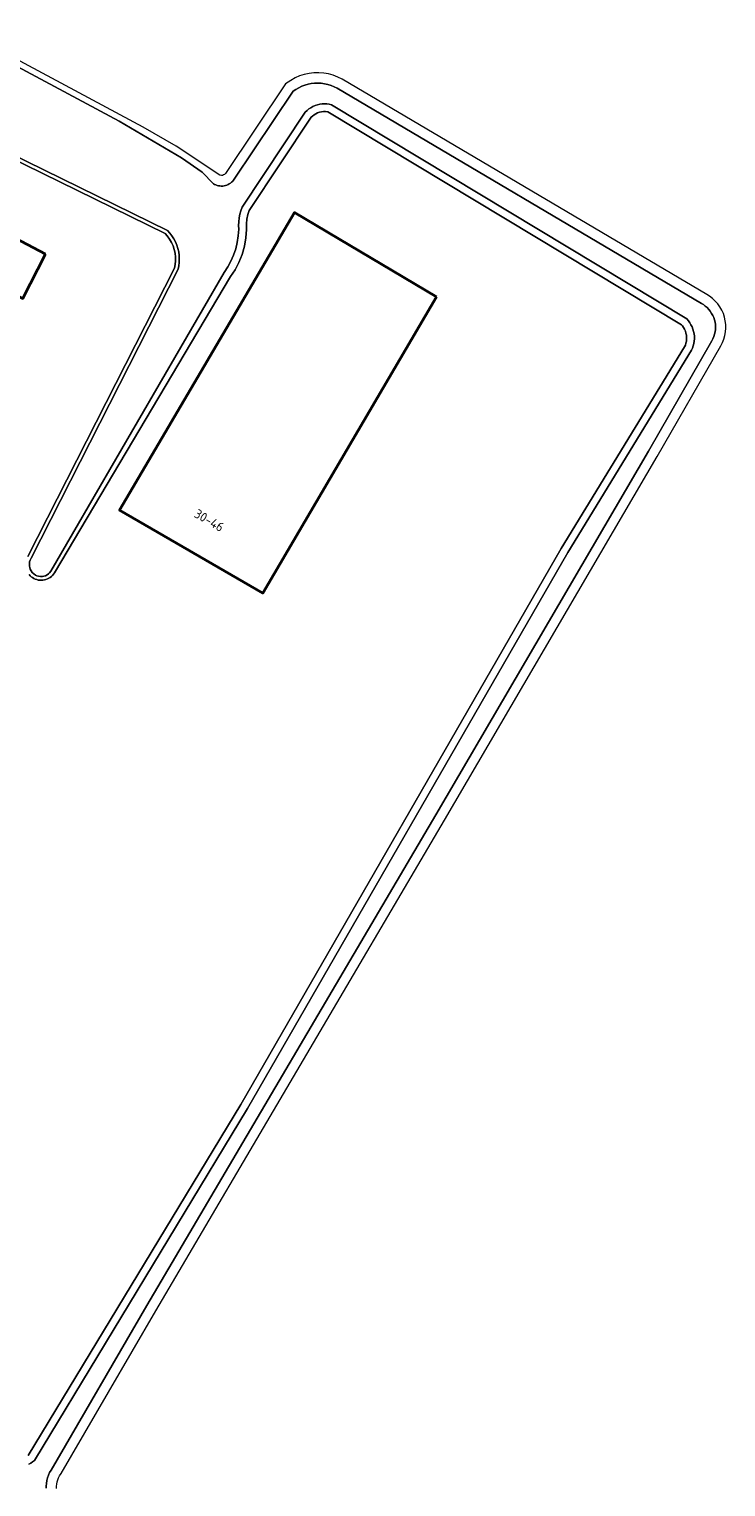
# Model space of a CAD drawing. Header units: metres. Extents: x 125158 to 132124, y 450612 to 454469.
# Tile 111 of 173: x 129379 to 129447, y 452005 to 452146. Entities that reach past the tile are written whole.
import ezdxf
from ezdxf.enums import TextEntityAlignment as Align

# ---------------------------------------------------------------- set-up
doc = ezdxf.new("R2010")
doc.units = ezdxf.units.M
for name, color, linetype, lineweight in [('B-XX-OG-BEBOUWING-GV', 8, 'Continuous', 35), ('B-XX-OG-BEBOUWING-T18', 8, 'Continuous', 18), ('B-XX-OG-TERREIN_CULTUURSCHEIDING-GV', 8, 'Continuous', 18), ('B-XX-OG-WATER-GV', 8, 'Continuous', 18), ('B-XX-OG-WATER_SLOOT-GV', 8, 'Continuous', 18)]:
    doc.layers.add(name, color=color, linetype=linetype, lineweight=lineweight)
doc.styles.add('NLCS-ISO-M-T18', font='NLCS-ISO.ttf', dxfattribs={"height": 1.8})

msp = doc.modelspace()

# ---------------------------------------------------------------- linework, layer by layer
at = {"layer": 'B-XX-OG-BEBOUWING-GV'}
for points in [[(129418.75, 452120.15), (129405.05, 452128.28), (129388.16, 452099.54), (129401.99, 452091.54)], [(129381.01, 452124.27), (129375.81, 452126.99), (129373.52, 452122.68), (129378.83, 452119.99)]]:
    msp.add_lwpolyline(points, close=True, dxfattribs=at)
at = {"layer": 'B-XX-OG-TERREIN_CULTUURSCHEIDING-GV'}
for points in [[(129379.35, 452008.31), (129399.87, 452042.18), (129430.78, 452095.85), (129442.71, 452115.32), (129442.78, 452115.49), (129442.84, 452115.67), (129442.88, 452115.87), (129442.9, 452116.06), (129442.9, 452116.26), (129442.88, 452116.45), (129442.84, 452116.64), (129442.78, 452116.83), (129442.7, 452117.01), (129442.61, 452117.18), (129442.5, 452117.34), (129442.42, 452117.43), (129408.28, 452138), (129408.06, 452138.02), (129407.86, 452138.02), (129407.67, 452138), (129407.48, 452137.96), (129407.29, 452137.89), (129407.12, 452137.81), (129406.95, 452137.71), (129406.79, 452137.59), (129406.68, 452137.49), (129400.69, 452128.47), (129400.55, 452128.08), (129400.45, 452127.64), (129400.41, 452127.19), (129400.43, 452126.64), (129400.36, 452125.83), (129400.22, 452125.02), (129399.99, 452124.23), (129399.69, 452123.47), (129399.32, 452122.74), (129398.89, 452122.09), (129381.88, 452093.49), (129381.8, 452093.37), (129381.7, 452093.26), (129381.59, 452093.15), (129381.47, 452093.06), (129381.35, 452092.98), (129381.21, 452092.91), (129381.07, 452092.86), (129380.93, 452092.82), (129380.78, 452092.79), (129380.63, 452092.79), (129380.48, 452092.79), (129380.33, 452092.81), (129380.18, 452092.85), (129380.04, 452092.9), (129379.9, 452092.96), (129379.77, 452093.04), (129379.65, 452093.12), (129379.54, 452093.23), (129379.44, 452093.34)], [(129379.32, 452095.08), (129393.48, 452122.92), (129393.54, 452123.25), (129393.58, 452123.62), (129393.57, 452123.98), (129393.53, 452124.35), (129393.45, 452124.71), (129393.34, 452125.06), (129393.19, 452125.4), (129393, 452125.72), (129392.78, 452126.02), (129392.57, 452126.26), (129372.2, 452136.24)]]:
    msp.add_lwpolyline(points, dxfattribs=at)
for points in [[(129401.99, 452091.54), (129388.16, 452099.54), (129405.05, 452128.28), (129418.75, 452120.15)], [(129373.52, 452122.68), (129375.81, 452126.99), (129381.01, 452124.27), (129378.83, 452119.99)]]:
    msp.add_lwpolyline(points, close=True, dxfattribs=at)
at = {"layer": 'B-XX-OG-WATER-GV'}
for points in [[(129381.09, 452005.14), (129381.09, 452005.35), (129381.11, 452005.62), (129381.15, 452005.89), (129381.22, 452006.15), (129381.31, 452006.41), (129381.42, 452006.66), (129381.56, 452006.9), (129390.8, 452022.77), (129418.69, 452070.14), (129439.21, 452105.24), (129445.34, 452115.9), (129445.45, 452116.1), (129445.54, 452116.32), (129445.6, 452116.54), (129445.65, 452116.76), (129445.68, 452117), (129445.69, 452117.23), (129445.68, 452117.46), (129445.65, 452117.69), (129445.59, 452117.92), (129445.52, 452118.14), (129445.43, 452118.35), (129445.32, 452118.55), (129445.19, 452118.75), (129445.05, 452118.93), (129444.89, 452119.1), (129444.71, 452119.25), (129444.53, 452119.39), (129444.33, 452119.51), (129409.16, 452140.27), (129408.88, 452140.42), (129408.58, 452140.54), (129408.27, 452140.64), (129407.96, 452140.71), (129407.64, 452140.76), (129407.32, 452140.78), (129407, 452140.77), (129406.68, 452140.73), (129406.37, 452140.67), (129406.06, 452140.58), (129405.76, 452140.47), (129405.47, 452140.33), (129405.19, 452140.16), (129404.93, 452139.98), (129399.24, 452131.5), (129399.16, 452131.39), (129399.07, 452131.29), (129398.97, 452131.2), (129398.87, 452131.12), (129398.76, 452131.05), (129398.64, 452130.98), (129398.52, 452130.93), (129398.39, 452130.89), (129398.26, 452130.86), (129398.13, 452130.84), (129397.99, 452130.84), (129397.86, 452130.85), (129397.74, 452130.86), (129397.73, 452130.86), (129397.6, 452130.89), (129397.47, 452130.94), (129397.35, 452130.99), (129397.23, 452131.05), (129396.16, 452132.17), (129394.15, 452133.56), (129388.15, 452137.11), (129373.83, 452144.75)], [(129372.37, 452136.56), (129392.8, 452126.55), (129393.03, 452126.3), (129393.23, 452126.03), (129393.41, 452125.75), (129393.57, 452125.45), (129393.7, 452125.13), (129393.8, 452124.81), (129393.88, 452124.48), (129393.93, 452124.14), (129393.93, 452123.97), (129393.94, 452123.8), (129393.93, 452123.46), (129393.89, 452123.13), (129393.82, 452122.8), (129379.65, 452094.91), (129379.55, 452094.74), (129379.49, 452094.55), (129379.47, 452094.35), (129379.48, 452094.16), (129379.5, 452094.01), (129379.55, 452093.87), (129379.64, 452093.69), (129379.75, 452093.54), (129379.9, 452093.4), (129380.06, 452093.29), (129380.19, 452093.23), (129380.34, 452093.19), (129380.53, 452093.16), (129380.73, 452093.16), (129380.87, 452093.18), (129381.02, 452093.23), (129381.19, 452093.32), (129381.31, 452093.4), (129381.42, 452093.5), (129381.55, 452093.65), (129398.26, 452122.5), (129398.61, 452123.03), (129398.92, 452123.59), (129399.17, 452124.17), (129399.38, 452124.78), (129399.53, 452125.4), (129399.63, 452126.03), (129399.67, 452126.66), (129399.66, 452127.03), (129399.67, 452127.39), (129399.71, 452127.76), (129399.78, 452128.11), (129399.88, 452128.46), (129400.01, 452128.81), (129406.1, 452137.97), (129406.27, 452138.13), (129406.45, 452138.28), (129406.64, 452138.4), (129406.84, 452138.51), (129407.05, 452138.61), (129407.27, 452138.68), (129407.5, 452138.73), (129407.72, 452138.76), (129407.95, 452138.78), (129408.18, 452138.77), (129408.41, 452138.74), (129408.64, 452138.69), (129442.91, 452118.01), (129443.07, 452117.83), (129443.2, 452117.64), (129443.32, 452117.45), (129443.43, 452117.24), (129443.51, 452117.02), (129443.57, 452116.8), (129443.62, 452116.57), (129443.65, 452116.34), (129443.65, 452116.1), (129443.64, 452115.87), (129443.6, 452115.64), (129443.55, 452115.41), (129443.47, 452115.19), (129443.38, 452114.98), (129431.43, 452095.47), (129400.52, 452041.79), (129379.96, 452007.84), (129379.78, 452007.7), (129379.6, 452007.57), (129379.4, 452007.46)]]:
    msp.add_lwpolyline(points, dxfattribs=at)
at = {"layer": 'B-XX-OG-WATER_SLOOT-GV'}
for points in [[(129382.1, 452005.13), (129382.1, 452005.34), (129382.11, 452005.55), (129382.15, 452005.75), (129382.21, 452005.95), (129382.29, 452006.14), (129382.39, 452006.33), (129382.54, 452006.57), (129391.66, 452022.27), (129419.55, 452069.64), (129440.07, 452104.73), (129446.22, 452115.42), (129446.38, 452115.72), (129446.51, 452116.05), (129446.6, 452116.4), (129446.67, 452116.76), (129446.69, 452117.11), (129446.69, 452117.48), (129446.64, 452117.83), (129446.56, 452118.19), (129446.45, 452118.53), (129446.3, 452118.86), (129446.12, 452119.17), (129445.91, 452119.46), (129445.67, 452119.74), (129445.41, 452119.98), (129445.12, 452120.2), (129444.85, 452120.37), (129409.65, 452141.15), (129409.24, 452141.36), (129408.8, 452141.53), (129408.34, 452141.66), (129407.88, 452141.74), (129407.4, 452141.78), (129406.93, 452141.77), (129406.46, 452141.71), (129406, 452141.61), (129405.55, 452141.46), (129405.11, 452141.27), (129404.7, 452141.04), (129404.2, 452140.69), (129398.39, 452132.04), (129398.29, 452131.96), (129398.21, 452131.91), (129398.11, 452131.86), (129398, 452131.85), (129397.85, 452131.88), (129393.65, 452134.7), (129390.45, 452136.51), (129372.78, 452145.98)], [(129373.83, 452144.75), (129388.15, 452137.11), (129394.15, 452133.56), (129396.16, 452132.17), (129397.23, 452131.05), (129397.35, 452130.99), (129397.47, 452130.94), (129397.6, 452130.89), (129397.73, 452130.86), (129397.74, 452130.86), (129397.86, 452130.85), (129397.99, 452130.84), (129398.13, 452130.84), (129398.26, 452130.86), (129398.39, 452130.89), (129398.52, 452130.93), (129398.64, 452130.98), (129398.76, 452131.05), (129398.87, 452131.12), (129398.97, 452131.2), (129399.07, 452131.29), (129399.16, 452131.39), (129399.24, 452131.5), (129404.93, 452139.98), (129405.19, 452140.16), (129405.47, 452140.33), (129405.76, 452140.47), (129406.06, 452140.58), (129406.37, 452140.67), (129406.68, 452140.73), (129407, 452140.77), (129407.32, 452140.78), (129407.64, 452140.76), (129407.96, 452140.71), (129408.27, 452140.64), (129408.58, 452140.54), (129408.88, 452140.42), (129409.16, 452140.27), (129444.33, 452119.51), (129444.53, 452119.39), (129444.71, 452119.25), (129444.89, 452119.1), (129445.05, 452118.93), (129445.19, 452118.75), (129445.32, 452118.55), (129445.43, 452118.35), (129445.52, 452118.14), (129445.59, 452117.92), (129445.65, 452117.69), (129445.68, 452117.46), (129445.69, 452117.23), (129445.68, 452117), (129445.65, 452116.76), (129445.6, 452116.54), (129445.54, 452116.32), (129445.45, 452116.1), (129445.34, 452115.9), (129439.21, 452105.24), (129418.69, 452070.14), (129390.8, 452022.77), (129381.56, 452006.9), (129381.42, 452006.66), (129381.31, 452006.41), (129381.22, 452006.15), (129381.15, 452005.89), (129381.11, 452005.62), (129381.09, 452005.35), (129381.09, 452005.14)], [(129379.4, 452007.46), (129379.6, 452007.57), (129379.78, 452007.7), (129379.96, 452007.84), (129400.52, 452041.79), (129431.43, 452095.47), (129443.38, 452114.98), (129443.47, 452115.19), (129443.55, 452115.41), (129443.6, 452115.64), (129443.64, 452115.87), (129443.65, 452116.1), (129443.65, 452116.34), (129443.62, 452116.57), (129443.57, 452116.8), (129443.51, 452117.02), (129443.43, 452117.24), (129443.32, 452117.45), (129443.2, 452117.64), (129443.07, 452117.83), (129442.91, 452118.01), (129408.64, 452138.69), (129408.41, 452138.74), (129408.18, 452138.77), (129407.95, 452138.78), (129407.72, 452138.76), (129407.5, 452138.73), (129407.27, 452138.68), (129407.05, 452138.61), (129406.84, 452138.51), (129406.64, 452138.4), (129406.45, 452138.28), (129406.27, 452138.13), (129406.1, 452137.97), (129400.01, 452128.81), (129399.88, 452128.46), (129399.78, 452128.11), (129399.71, 452127.76), (129399.67, 452127.39), (129399.66, 452127.03), (129399.67, 452126.66), (129399.63, 452126.03), (129399.53, 452125.4), (129399.38, 452124.78), (129399.17, 452124.17), (129398.92, 452123.59), (129398.61, 452123.03), (129398.26, 452122.5), (129381.55, 452093.65), (129381.42, 452093.5), (129381.31, 452093.4), (129381.19, 452093.32), (129381.02, 452093.23), (129380.87, 452093.18), (129380.73, 452093.16), (129380.53, 452093.16), (129380.34, 452093.19), (129380.19, 452093.23), (129380.06, 452093.29), (129379.9, 452093.4), (129379.75, 452093.54), (129379.64, 452093.69), (129379.55, 452093.87), (129379.5, 452094.01), (129379.48, 452094.16), (129379.47, 452094.35), (129379.49, 452094.55), (129379.55, 452094.74), (129379.65, 452094.91), (129393.82, 452122.8), (129393.89, 452123.13), (129393.93, 452123.46), (129393.94, 452123.8), (129393.93, 452123.97), (129393.93, 452124.14), (129393.88, 452124.48), (129393.8, 452124.81), (129393.7, 452125.13), (129393.57, 452125.45), (129393.41, 452125.75), (129393.23, 452126.03), (129393.03, 452126.3), (129392.8, 452126.55), (129372.37, 452136.56)], [(129379.44, 452093.34), (129379.54, 452093.23), (129379.65, 452093.12), (129379.77, 452093.04), (129379.9, 452092.96), (129380.04, 452092.9), (129380.18, 452092.85), (129380.33, 452092.81), (129380.48, 452092.79), (129380.63, 452092.79), (129380.78, 452092.79), (129380.93, 452092.82), (129381.07, 452092.86), (129381.21, 452092.91), (129381.35, 452092.98), (129381.47, 452093.06), (129381.59, 452093.15), (129381.7, 452093.26), (129381.8, 452093.37), (129381.88, 452093.49), (129398.89, 452122.09), (129399.32, 452122.74), (129399.69, 452123.47), (129399.99, 452124.23), (129400.22, 452125.02), (129400.36, 452125.83), (129400.43, 452126.64), (129400.41, 452127.19), (129400.45, 452127.64), (129400.55, 452128.08), (129400.69, 452128.47), (129406.68, 452137.49), (129406.79, 452137.59), (129406.95, 452137.71), (129407.12, 452137.81), (129407.29, 452137.89), (129407.48, 452137.96), (129407.67, 452138), (129407.86, 452138.02), (129408.06, 452138.02), (129408.28, 452138), (129442.42, 452117.43), (129442.5, 452117.34), (129442.61, 452117.18), (129442.7, 452117.01), (129442.78, 452116.83), (129442.84, 452116.64), (129442.88, 452116.45), (129442.9, 452116.26), (129442.9, 452116.06), (129442.88, 452115.87), (129442.84, 452115.67), (129442.78, 452115.49), (129442.71, 452115.32), (129430.78, 452095.85), (129399.87, 452042.18), (129379.35, 452008.31)], [(129372.2, 452136.24), (129392.57, 452126.26), (129392.78, 452126.02), (129393, 452125.72), (129393.19, 452125.4), (129393.34, 452125.06), (129393.45, 452124.71), (129393.53, 452124.35), (129393.57, 452123.98), (129393.58, 452123.62), (129393.54, 452123.25), (129393.48, 452122.92), (129379.32, 452095.08)]]:
    msp.add_lwpolyline(points, dxfattribs=at)

# ---------------------------------------------------------------- texts
at = {"layer": 'B-XX-OG-BEBOUWING-T18', "style": 'NLCS-ISO-M-T18'}
msp.add_text('30-46', height=0.9, rotation=330, dxfattribs=at).set_placement((129396.82, 452098.57), align=Align.MIDDLE_CENTER)

doc.saveas('drawing.dxf')
